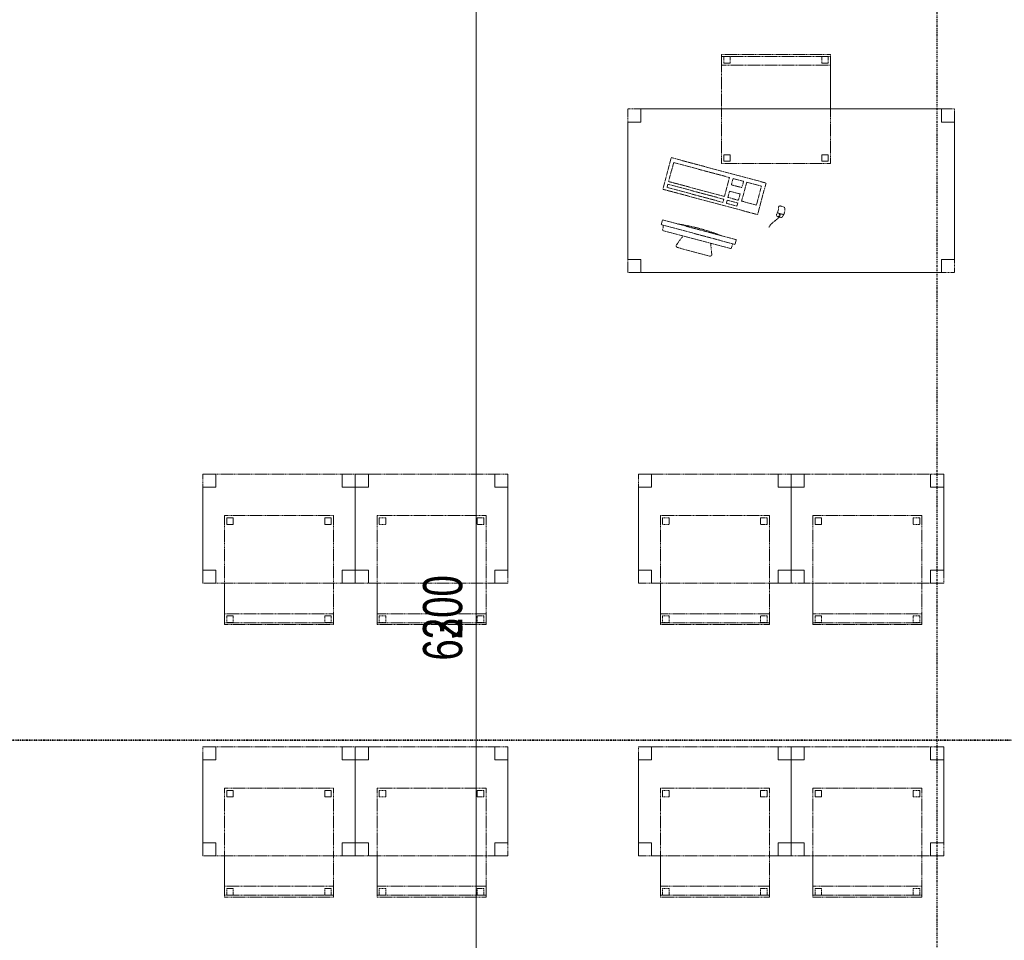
# Model space of a CAD drawing. Header units: millimetres. Extents: x -80560 to 110805, y -11020 to 52719.
# Tile 63 of 182: x 36085 to 40603, y 30575 to 34797. Entities that reach past the tile are written whole.
import ezdxf

# ---------------------------------------------------------------- set-up
doc = ezdxf.new("R2010")
doc.units = ezdxf.units.MM
for name, pattern in [('CENTER2', [20, 8, -4, 4, -4]), ('DASHDOT2', [8, 4, -2, 0, -2]), ('DASHED2', [6, 4, -2])]:
    doc.linetypes.add(name, pattern=pattern)
for name, color, linetype, lineweight in [('A-ANNO-DIMS', 211, 'Continuous', 9), ('A-ANNO-DIMS-100', 211, 'Continuous', 9), ('G-ANNO-SYMB', 111, 'Continuous', 9), ('I-FURN', 30, 'Continuous', 18), ('S-GRID', 1, 'Continuous', 9)]:
    doc.layers.add(name, color=color, linetype=linetype, lineweight=lineweight)
doc.styles.add('Arial_6', font='arial.ttf', dxfattribs={"width": 0.7, "height": 180})
doc.dimstyles.new('n3o_1_8', dxfattribs={"dimscale": 304.8, "dimtxt": 183.646692, "dimasz": 0.492126, "dimexe": 0.246063, "dimexo": 0.0625, "dimgap": 0.032808, "dimtad": 1, "dimdec": 0, "dimdsep": 46, "dimtxsty": 'Arial_6', "dimblk1": 'OBLIQUE', "dimblk2": 'OBLIQUE', "dimsah": 1, "dimcen": 0.09, "dimdle": 0.246063, "dimazin": 0, "dimtfac": 1, "dimtdec": 4, "dimtix": 1, "dimtmove": 0, "dimatfit": 3, "dimfxl": 0.246063, "dimfxlon": 1, "dimtvp": 1, "dimtolj": 1, "dimtzin": 0, "dimarcsym": 2})
doc.dimstyles.new('n3o_1_8_3', dxfattribs={"dimscale": 304.8, "dimtxt": 183.646692, "dimasz": 0.492126, "dimexe": 0.246063, "dimexo": 0.0625, "dimgap": 0.032808, "dimtad": 1, "dimdec": 0, "dimdsep": 46, "dimtxsty": 'Arial_6', "dimblk1": 'OBLIQUE', "dimblk2": 'OBLIQUE', "dimsah": 1, "dimcen": 0.09, "dimdle": 0.246063, "dimazin": 0, "dimtfac": 1, "dimtdec": 4, "dimtix": 1, "dimtmove": 0, "dimatfit": 3, "dimfxl": 0.246063, "dimfxlon": 1, "dimtvp": 1, "dimtolj": 1, "dimtzin": 0, "dimarcsym": 2})

# ---------------------------------------------------------------- blocks, each defined once
blk = doc.blocks.new('82_tafel1 - tafel 750x1500x700 2-30673035-DO_02 tweede verdieping')
at = {"layer": 'I-FURN', "linetype": 'DASHED2'}
for p, q in [((750, 375), (-750, 375)), ((-750, 375), (-750, -375)), ((750, 375), (-750, 375)), ((-750, 375), (-750, -375)), ((-750, 375), (-750, 315)), ((-690, 375), (-750, 375)), ((-690, 315), (-690, 375)), ((-690, 375), (690, 375)), ((-690, 375), (-690, 315)), ((690, 375), (690, 315)), ((690, 315), (690, 375)), ((750, 375), (690, 375)), ((750, -375), (750, 375)), ((750, -375), (750, 375)), ((750, 315), (750, 375)), ((-750, -315), (-750, 315)), ((-750, 315), (-690, 315)), ((-690, 315), (-750, 315)), ((690, 315), (750, 315)), ((750, 315), (690, 315)), ((750, 315), (750, -315)), ((-690, -315), (-750, -315)), ((-750, -315), (-690, -315)), ((-750, -315), (-750, -375)), ((-690, -375), (-690, -315)), ((-690, -315), (-690, -375)), ((750, -315), (690, -315)), ((690, -315), (690, -375)), ((690, -375), (690, -315)), ((690, -315), (750, -315)), ((750, -375), (750, -315)), ((-750, -375), (750, -375)), ((-750, -375), (750, -375)), ((-750, -375), (-690, -375)), ((690, -375), (-690, -375)), ((690, -375), (750, -375))]:
    blk.add_line(p, q, dxfattribs=at)
blk = doc.blocks.new('82_zitmeubel - stoel 500x500-30673036-DO_02 tweede verdieping')
at = {"layer": 'I-FURN', "linetype": 'DASHED2'}
for p, q in [((-192.1, -13), (-192.1, 237)), ((-192.1, 237), (-192.1, -13)), ((-192.1, 237), (307.9, 237)), ((-192.1, 237), (307.9, 237)), ((-182.1, 226), (-182.1, 198)), ((-182.1, 198), (-182.1, 226)), ((-153.1, 227), (-181.1, 227)), ((-181.1, 227), (-153.1, 227)), ((-152.1, 198), (-152.1, 226)), ((-152.1, 226), (-152.1, 198)), ((267.9, 226), (267.9, 198)), ((267.9, 198), (267.9, 226)), ((296.9, 227), (268.9, 227)), ((268.9, 227), (296.9, 227)), ((297.9, 198), (297.9, 226)), ((297.9, 226), (297.9, 198)), ((307.9, 237), (307.9, -13)), ((307.9, -13), (307.9, 237)), ((-181.1, 197), (-153.1, 197)), ((-153.1, 197), (-181.1, 197)), ((268.9, 197), (296.9, 197)), ((296.9, 197), (268.9, 197)), ((-192.1, -213), (-192.1, -13)), ((-192.1, -13), (-192.1, -263)), ((307.9, -13), (307.9, -213)), ((307.9, -263), (307.9, -13)), ((-192.1, -254.1), (-192.1, -213)), ((307.9, -213), (-192.1, -213)), ((-182.1, -224), (-182.1, -252)), ((-182.1, -252), (-182.1, -224)), ((-153.1, -223), (-181.1, -223)), ((-181.1, -223), (-153.1, -223)), ((-152.1, -252), (-152.1, -224)), ((-152.1, -224), (-152.1, -252)), ((267.9, -224), (267.9, -252)), ((267.9, -252), (267.9, -224)), ((296.9, -223), (268.9, -223)), ((268.9, -223), (296.9, -223)), ((297.9, -252), (297.9, -224)), ((297.9, -224), (297.9, -252)), ((307.9, -213), (307.9, -254.1)), ((-192.1, -263), (-192.1, -254.1)), ((307.9, -254.1), (-192.1, -254.1)), ((-192.1, -263), (307.9, -263)), ((-192.1, -263), (307.9, -263)), ((-181.1, -253), (-153.1, -253)), ((-153.1, -253), (-181.1, -253)), ((268.9, -253), (296.9, -253)), ((296.9, -253), (268.9, -253)), ((307.9, -254.1), (307.9, -263))]:
    blk.add_line(p, q, dxfattribs=at)
for centre, start, end in [((-181.1, 226), 90, 180), ((-181.1, 226), 90, 180), ((-153.1, 226), 360, 90), ((-153.1, 226), 45, 90), ((-153.1, 226), 360, 45), ((268.9, 226), 90, 180), ((268.9, 226), 105, 165), ((268.9, 226), 165, 180), ((268.9, 226), 90, 105), ((296.9, 226), 360, 90), ((296.9, 226), 60, 90), ((296.9, 226), 360, 60), ((-181.1, 198), 180, 270), ((-181.1, 198), 180, 195), ((-181.1, 198), 195, 210), ((-181.1, 198), 210, 270), ((-153.1, 198), 270, 0), ((-153.1, 198), 270, 300), ((-153.1, 198), 300, 330), ((-153.1, 198), 330, 0), ((268.9, 198), 180, 270), ((268.9, 198), 180, 270), ((296.9, 198), 270, 360), ((296.9, 198), 270, 330), ((296.9, 198), 330, 360), ((-181.1, -224), 150, 165), ((-181.1, -224), 150, 180), ((-181.1, -224), 165, 180), ((-181.1, -224), 90, 150), ((-181.1, -224), 135, 150), ((-181.1, -224), 120, 135), ((-181.1, -224), 105, 120), ((-181.1, -224), 90, 105), ((-153.1, -224), 0, 90), ((-153.1, -224), 0, 90), ((268.9, -224), 90, 180), ((268.9, -224), 150, 165), ((268.9, -224), 165, 180), ((268.9, -224), 90, 150), ((296.9, -224), 15, 90), ((296.9, -224), 0, 90), ((296.9, -224), 0, 15), ((-181.1, -252), 180, 270), ((-181.1, -252), 180, 270), ((-153.1, -252), 270, 285), ((-153.1, -252), 270, 285), ((-153.1, -252), 285, 315), ((-153.1, -252), 285, 300), ((-153.1, -252), 300, 0), ((-153.1, -252), 315, 0), ((268.9, -252), 180, 195), ((268.9, -252), 180, 255), ((268.9, -252), 195, 210), ((268.9, -252), 210, 225), ((268.9, -252), 225, 270), ((268.9, -252), 255, 270), ((296.9, -252), 270, 0), ((296.9, -252), 270, 300), ((296.9, -252), 300, 315), ((296.9, -252), 315, 330), ((296.9, -252), 330, 345), ((296.9, -252), 345, 0)]:
    blk.add_arc(centre, 1, start, end, dxfattribs=at)
blk = doc.blocks.new('82_computer - std-30673037-DO_02 tweede verdieping')
at = {"layer": 'I-FURN', "linetype": 'DASHED2'}
for p, q in [((-225, 0), (225, 0)), ((-225, -150), (-225, 0)), ((-208.5, -19), (56.6, -19)), ((-208.5, -109), (-208.5, -19)), ((56.6, -19), (56.6, -109)), ((73.4, -19), (123.4, -19)), ((73.4, -49), (73.4, -19)), ((123.4, -19), (123.4, -49)), ((138.4, -19), (208.4, -19)), ((138.4, -109), (138.4, -19)), ((208.4, -19), (208.4, -109)), ((225, 0), (225, -150)), ((123.4, -49), (73.4, -49)), ((73.4, -79), (123.4, -79)), ((73.4, -109), (73.4, -79)), ((123.4, -79), (123.4, -109)), ((316.4, -84.6), (330.8, -84.6)), ((56.6, -109), (-208.5, -109)), ((-208.5, -121.9), (56.6, -121.9)), ((-208.5, -136.9), (-208.5, -121.9)), ((56.6, -121.9), (56.6, -136.9)), ((123.4, -109), (73.4, -109)), ((73.4, -121.9), (123.4, -121.9)), ((73.4, -136.9), (73.4, -121.9)), ((123.4, -121.9), (123.4, -136.9)), ((208.4, -109), (138.4, -109)), ((340.9, -118.9), (310.5, -118.9)), ((330.8, -134.6), (316.4, -134.6)), ((321.6, -131.6), (321.6, -121.9)), ((321.6, -121.9), (325.5, -121.9)), ((325.5, -131.6), (321.6, -131.6)), ((323.6, -118.9), (323.6, -121.9)), ((323.6, -131.6), (323.6, -134.6)), ((325.5, -121.9), (325.5, -131.6)), ((225, -150), (-225, -150)), ((56.6, -136.9), (-208.5, -136.9)), ((123.4, -136.9), (73.4, -136.9)), ((-189.7, -286.2), (160.3, -286.2)), ((-189.7, -308.7), (-189.7, -286.2)), ((160.3, -308.7), (-189.7, -308.7)), ((-179.7, -308.7), (-177.2, -333)), ((148, -332.1), (150.3, -308.7)), ((160.3, -286.2), (160.3, -308.7)), ((-177.2, -333), (148, -332.1)), ((-98.4, -380), (-80.4, -332.7)), ((50.9, -332.3), (69, -380)), ((61.6, -390.8), (-90.9, -390.8))]:
    blk.add_line(p, q, dxfattribs=at)
for centre, radius, start, end in [((316.4, -92.6), 8, 90, 180), ((330.8, -92.6), 8, 0, 90), ((261.6, -109.6), 49.8, 340.0126, 19.9874), ((316.4, -126.6), 8, 180, 270), ((330.8, -126.6), 8, 270, 360), ((292, -109.6), 49.8, 340.0126, 19.9874), ((-14.7, -1180.4), 900.1, 83.4513, 96.5487), ((-90.9, -382.8), 8, 159.186, 270), ((61.6, -382.8), 8, 270, 20.814)]:
    blk.add_arc(centre, radius, start, end, dxfattribs=at)
blk.add_open_spline([(290.2, -192.8), (295.7, -164.5), (318.8, -151.1), (323.6, -134.6)], degree=3, dxfattribs=at)
blk = doc.blocks.new('82_tafel1 - tafel 500x700 2-30673039-DO_02 tweede verdieping')
at = {"layer": 'I-FURN', "linetype": 'DASHED2'}
for p, q in [((350, 250), (-350, 250)), ((-350, 250), (-350, -250)), ((350, 250), (-350, 250)), ((-350, 250), (-350, -250)), ((-350, 250), (-350, 190)), ((-290, 250), (-350, 250)), ((-290, 190), (-290, 250)), ((-290, 250), (290, 250)), ((-290, 250), (-290, 190)), ((290, 250), (290, 190)), ((290, 190), (290, 250)), ((350, 250), (290, 250)), ((350, -250), (350, 250)), ((350, -250), (350, 250)), ((350, 190), (350, 250)), ((-350, -190), (-350, 190)), ((-350, 190), (-290, 190)), ((-290, 190), (-350, 190)), ((290, 190), (350, 190)), ((350, 190), (290, 190)), ((350, 190), (350, -190)), ((-290, -190), (-350, -190)), ((-350, -190), (-290, -190)), ((-350, -190), (-350, -250)), ((-290, -250), (-290, -190)), ((-290, -190), (-290, -250)), ((350, -190), (290, -190)), ((290, -190), (290, -250)), ((290, -250), (290, -190)), ((290, -190), (350, -190)), ((350, -250), (350, -190)), ((-350, -250), (350, -250)), ((-350, -250), (350, -250)), ((-350, -250), (-290, -250)), ((290, -250), (-290, -250)), ((290, -250), (350, -250))]:
    blk.add_line(p, q, dxfattribs=at)
blk = doc.blocks.new('82_zitmeubel - stoel 500x500-V25-DO_02 tweede verdieping')
at = {"layer": 'I-FURN', "linetype": 'DASHED2'}
for p, q in [((-192.1, -73), (-192.1, 237)), ((-192.1, 237), (-192.1, -73)), ((-192.1, 237), (307.9, 237)), ((-192.1, 237), (307.9, 237)), ((-182.1, 226), (-182.1, 198)), ((-182.1, 198), (-182.1, 226)), ((-153.1, 227), (-181.1, 227)), ((-181.1, 227), (-153.1, 227)), ((-152.1, 198), (-152.1, 226)), ((-152.1, 226), (-152.1, 198)), ((267.9, 226), (267.9, 198)), ((267.9, 198), (267.9, 226)), ((296.9, 227), (268.9, 227)), ((268.9, 227), (296.9, 227)), ((297.9, 198), (297.9, 226)), ((297.9, 226), (297.9, 198)), ((307.9, 237), (307.9, -73)), ((307.9, -73), (307.9, 237)), ((-181.1, 197), (-153.1, 197)), ((-153.1, 197), (-181.1, 197)), ((268.9, 197), (296.9, 197)), ((296.9, 197), (268.9, 197)), ((-192.1, -213), (-192.1, -73)), ((-192.1, -73), (-192.1, -263)), ((307.9, -73), (307.9, -213)), ((307.9, -263), (307.9, -73)), ((-192.1, -254.1), (-192.1, -213)), ((307.9, -213), (-192.1, -213)), ((-182.1, -224), (-182.1, -252)), ((-182.1, -252), (-182.1, -224)), ((-153.1, -223), (-181.1, -223)), ((-181.1, -223), (-153.1, -223)), ((-152.1, -252), (-152.1, -224)), ((-152.1, -224), (-152.1, -252)), ((267.9, -224), (267.9, -252)), ((267.9, -252), (267.9, -224)), ((296.9, -223), (268.9, -223)), ((268.9, -223), (296.9, -223)), ((297.9, -252), (297.9, -224)), ((297.9, -224), (297.9, -252)), ((307.9, -213), (307.9, -254.1)), ((-192.1, -263), (-192.1, -254.1)), ((307.9, -254.1), (-192.1, -254.1)), ((-192.1, -263), (307.9, -263)), ((-192.1, -263), (307.9, -263)), ((-181.1, -253), (-153.1, -253)), ((-153.1, -253), (-181.1, -253)), ((268.9, -253), (296.9, -253)), ((296.9, -253), (268.9, -253)), ((307.9, -254.1), (307.9, -263))]:
    blk.add_line(p, q, dxfattribs=at)
for centre, start, end in [((-181.1, 226), 90, 180), ((-181.1, 226), 90, 180), ((-153.1, 226), 360, 90), ((-153.1, 226), 360, 90), ((268.9, 226), 90, 180), ((268.9, 226), 90, 180), ((296.9, 226), 45, 90), ((296.9, 226), 360, 90), ((296.9, 226), 360, 45), ((-181.1, 198), 180, 270), ((-181.1, 198), 180, 270), ((-153.1, 198), 270, 0), ((-153.1, 198), 270, 0), ((268.9, 198), 180, 270), ((268.9, 198), 180, 270), ((296.9, 198), 270, 360), ((296.9, 198), 270, 360), ((-181.1, -224), 90, 180), ((-181.1, -224), 90, 180), ((-153.1, -224), 0, 90), ((-153.1, -224), 0, 90), ((268.9, -224), 90, 180), ((268.9, -224), 150, 180), ((268.9, -224), 90, 150), ((296.9, -224), 0, 90), ((296.9, -224), 0, 90), ((-181.1, -252), 180, 270), ((-181.1, -252), 180, 270), ((-153.1, -252), 270, 0), ((-153.1, -252), 270, 0), ((268.9, -252), 180, 270), ((268.9, -252), 180, 270), ((296.9, -252), 270, 0), ((296.9, -252), 270, 0)]:
    blk.add_arc(centre, 1, start, end, dxfattribs=at)
blk = doc.blocks.new('82_zitmeubel - stoel 500x500-V26-DO_02 tweede verdieping')
at = {"layer": 'I-FURN', "linetype": 'DASHED2'}
for p, q in [((-192.1, -73), (-192.1, 237)), ((-192.1, 237), (-192.1, -73)), ((-192.1, 237), (307.9, 237)), ((-192.1, 237), (307.9, 237)), ((-182.1, 226), (-182.1, 198)), ((-182.1, 198), (-182.1, 226)), ((-153.1, 227), (-181.1, 227)), ((-181.1, 227), (-153.1, 227)), ((-152.1, 198), (-152.1, 226)), ((-152.1, 226), (-152.1, 198)), ((267.9, 226), (267.9, 198)), ((267.9, 198), (267.9, 226)), ((296.9, 227), (268.9, 227)), ((268.9, 227), (296.9, 227)), ((297.9, 198), (297.9, 226)), ((297.9, 226), (297.9, 198)), ((307.9, 237), (307.9, -73)), ((307.9, -73), (307.9, 237)), ((-181.1, 197), (-153.1, 197)), ((-153.1, 197), (-181.1, 197)), ((268.9, 197), (296.9, 197)), ((296.9, 197), (268.9, 197)), ((-192.1, -213), (-192.1, -73)), ((-192.1, -73), (-192.1, -263)), ((307.9, -73), (307.9, -213)), ((307.9, -263), (307.9, -73)), ((-192.1, -254.1), (-192.1, -213)), ((307.9, -213), (-192.1, -213)), ((-182.1, -224), (-182.1, -252)), ((-182.1, -252), (-182.1, -224)), ((-153.1, -223), (-181.1, -223)), ((-181.1, -223), (-153.1, -223)), ((-152.1, -252), (-152.1, -224)), ((-152.1, -224), (-152.1, -252)), ((267.9, -224), (267.9, -252)), ((267.9, -252), (267.9, -224)), ((296.9, -223), (268.9, -223)), ((268.9, -223), (296.9, -223)), ((297.9, -252), (297.9, -224)), ((297.9, -224), (297.9, -252)), ((307.9, -213), (307.9, -254.1)), ((-192.1, -263), (-192.1, -254.1)), ((307.9, -254.1), (-192.1, -254.1)), ((-192.1, -263), (307.9, -263)), ((-192.1, -263), (307.9, -263)), ((-181.1, -253), (-153.1, -253)), ((-153.1, -253), (-181.1, -253)), ((268.9, -253), (296.9, -253)), ((296.9, -253), (268.9, -253)), ((307.9, -254.1), (307.9, -263))]:
    blk.add_line(p, q, dxfattribs=at)
for centre, start, end in [((-181.1, 226), 90, 180), ((-181.1, 226), 90, 180), ((-153.1, 226), 360, 90), ((-153.1, 226), 360, 90), ((268.9, 226), 90, 180), ((268.9, 226), 90, 180), ((296.9, 226), 360, 90), ((296.9, 226), 360, 90), ((-181.1, 198), 180, 270), ((-181.1, 198), 180, 270), ((-153.1, 198), 270, 0), ((-153.1, 198), 270, 285), ((-153.1, 198), 285, 0), ((268.9, 198), 180, 270), ((268.9, 198), 180, 270), ((296.9, 198), 270, 360), ((296.9, 198), 270, 360), ((-181.1, -224), 90, 180), ((-181.1, -224), 90, 180), ((-153.1, -224), 0, 90), ((-153.1, -224), 0, 90), ((268.9, -224), 90, 180), ((268.9, -224), 120, 180), ((268.9, -224), 90, 120), ((296.9, -224), 0, 90), ((296.9, -224), 45, 90), ((296.9, -224), 0, 45), ((-181.1, -252), 180, 270), ((-181.1, -252), 180, 270), ((-153.1, -252), 270, 0), ((-153.1, -252), 270, 0), ((268.9, -252), 180, 270), ((268.9, -252), 180, 255), ((268.9, -252), 255, 270), ((296.9, -252), 270, 0), ((296.9, -252), 270, 315), ((296.9, -252), 315, 345), ((296.9, -252), 345, 0)]:
    blk.add_arc(centre, 1, start, end, dxfattribs=at)
blk = doc.blocks.new('82_zitmeubel - stoel 500x500-V27-DO_02 tweede verdieping')
at = {"layer": 'I-FURN', "linetype": 'DASHED2'}
for p, q in [((-192.1, -73), (-192.1, 237)), ((-192.1, 237), (-192.1, -73)), ((-192.1, 237), (307.9, 237)), ((-192.1, 237), (307.9, 237)), ((-182.1, 226), (-182.1, 198)), ((-182.1, 198), (-182.1, 226)), ((-153.1, 227), (-181.1, 227)), ((-181.1, 227), (-153.1, 227)), ((-152.1, 198), (-152.1, 226)), ((-152.1, 226), (-152.1, 198)), ((267.9, 226), (267.9, 198)), ((267.9, 198), (267.9, 226)), ((296.9, 227), (268.9, 227)), ((268.9, 227), (296.9, 227)), ((297.9, 198), (297.9, 226)), ((297.9, 226), (297.9, 198)), ((307.9, 237), (307.9, -73)), ((307.9, -73), (307.9, 237)), ((-181.1, 197), (-153.1, 197)), ((-153.1, 197), (-181.1, 197)), ((268.9, 197), (296.9, 197)), ((296.9, 197), (268.9, 197)), ((-192.1, -213), (-192.1, -73)), ((-192.1, -73), (-192.1, -263)), ((307.9, -73), (307.9, -213)), ((307.9, -263), (307.9, -73)), ((-192.1, -254.1), (-192.1, -213)), ((307.9, -213), (-192.1, -213)), ((-182.1, -224), (-182.1, -252)), ((-182.1, -252), (-182.1, -224)), ((-153.1, -223), (-181.1, -223)), ((-181.1, -223), (-153.1, -223)), ((-152.1, -252), (-152.1, -224)), ((-152.1, -224), (-152.1, -252)), ((267.9, -224), (267.9, -252)), ((267.9, -252), (267.9, -224)), ((296.9, -223), (268.9, -223)), ((268.9, -223), (296.9, -223)), ((297.9, -252), (297.9, -224)), ((297.9, -224), (297.9, -252)), ((307.9, -213), (307.9, -254.1)), ((-192.1, -263), (-192.1, -254.1)), ((307.9, -254.1), (-192.1, -254.1)), ((-192.1, -263), (307.9, -263)), ((-192.1, -263), (307.9, -263)), ((-181.1, -253), (-153.1, -253)), ((-153.1, -253), (-181.1, -253)), ((268.9, -253), (296.9, -253)), ((296.9, -253), (268.9, -253)), ((307.9, -254.1), (307.9, -263))]:
    blk.add_line(p, q, dxfattribs=at)
for centre, start, end in [((-181.1, 226), 90, 180), ((-181.1, 226), 90, 180), ((-153.1, 226), 360, 90), ((-153.1, 226), 360, 90), ((268.9, 226), 90, 180), ((268.9, 226), 90, 180), ((296.9, 226), 360, 90), ((296.9, 226), 360, 90), ((-181.1, 198), 180, 270), ((-181.1, 198), 180, 270), ((-153.1, 198), 270, 0), ((-153.1, 198), 270, 0), ((268.9, 198), 180, 270), ((268.9, 198), 180, 270), ((296.9, 198), 270, 360), ((296.9, 198), 270, 360), ((-181.1, -224), 90, 180), ((-181.1, -224), 90, 180), ((-153.1, -224), 0, 90), ((-153.1, -224), 15, 90), ((-153.1, -224), 0, 15), ((268.9, -224), 90, 180), ((268.9, -224), 90, 180), ((296.9, -224), 0, 90), ((296.9, -224), 0, 90), ((-181.1, -252), 180, 270), ((-181.1, -252), 180, 270), ((-153.1, -252), 270, 0), ((-153.1, -252), 270, 0), ((268.9, -252), 180, 270), ((268.9, -252), 180, 270), ((296.9, -252), 270, 0), ((296.9, -252), 270, 0)]:
    blk.add_arc(centre, 1, start, end, dxfattribs=at)
blk = doc.blocks.new('82_zitmeubel - stoel 500x500-V28-DO_02 tweede verdieping')
at = {"layer": 'I-FURN', "linetype": 'DASHED2'}
for p, q in [((-192.1, -73), (-192.1, 237)), ((-192.1, 237), (-192.1, -73)), ((-192.1, 237), (307.9, 237)), ((-192.1, 237), (307.9, 237)), ((-182.1, 226), (-182.1, 198)), ((-182.1, 198), (-182.1, 226)), ((-153.1, 227), (-181.1, 227)), ((-181.1, 227), (-153.1, 227)), ((-152.1, 198), (-152.1, 226)), ((-152.1, 226), (-152.1, 198)), ((267.9, 226), (267.9, 198)), ((267.9, 198), (267.9, 226)), ((296.9, 227), (268.9, 227)), ((268.9, 227), (296.9, 227)), ((297.9, 198), (297.9, 226)), ((297.9, 226), (297.9, 198)), ((307.9, 237), (307.9, -73)), ((307.9, -73), (307.9, 237)), ((-181.1, 197), (-153.1, 197)), ((-153.1, 197), (-181.1, 197)), ((268.9, 197), (296.9, 197)), ((296.9, 197), (268.9, 197)), ((-192.1, -213), (-192.1, -73)), ((-192.1, -73), (-192.1, -263)), ((307.9, -73), (307.9, -213)), ((307.9, -263), (307.9, -73)), ((-192.1, -254.1), (-192.1, -213)), ((307.9, -213), (-192.1, -213)), ((-182.1, -224), (-182.1, -252)), ((-182.1, -252), (-182.1, -224)), ((-153.1, -223), (-181.1, -223)), ((-181.1, -223), (-153.1, -223)), ((-152.1, -252), (-152.1, -224)), ((-152.1, -224), (-152.1, -252)), ((267.9, -224), (267.9, -252)), ((267.9, -252), (267.9, -224)), ((296.9, -223), (268.9, -223)), ((268.9, -223), (296.9, -223)), ((297.9, -252), (297.9, -224)), ((297.9, -224), (297.9, -252)), ((307.9, -213), (307.9, -254.1)), ((-192.1, -263), (-192.1, -254.1)), ((307.9, -254.1), (-192.1, -254.1)), ((-192.1, -263), (307.9, -263)), ((-192.1, -263), (307.9, -263)), ((-181.1, -253), (-153.1, -253)), ((-153.1, -253), (-181.1, -253)), ((268.9, -253), (296.9, -253)), ((296.9, -253), (268.9, -253)), ((307.9, -254.1), (307.9, -263))]:
    blk.add_line(p, q, dxfattribs=at)
for centre, start, end in [((-181.1, 226), 90, 180), ((-181.1, 226), 90, 180), ((-153.1, 226), 360, 90), ((-153.1, 226), 360, 90), ((268.9, 226), 90, 180), ((268.9, 226), 90, 180), ((296.9, 226), 60, 90), ((296.9, 226), 360, 90), ((296.9, 226), 360, 60), ((-181.1, 198), 180, 270), ((-181.1, 198), 180, 270), ((-153.1, 198), 270, 0), ((-153.1, 198), 270, 0), ((268.9, 198), 180, 270), ((268.9, 198), 180, 270), ((296.9, 198), 270, 360), ((296.9, 198), 270, 360), ((-181.1, -224), 90, 180), ((-181.1, -224), 120, 180), ((-181.1, -224), 90, 120), ((-153.1, -224), 0, 90), ((-153.1, -224), 0, 90), ((268.9, -224), 90, 180), ((268.9, -224), 150, 180), ((268.9, -224), 90, 150), ((296.9, -224), 0, 90), ((296.9, -224), 0, 90), ((-181.1, -252), 180, 270), ((-181.1, -252), 180, 270), ((-153.1, -252), 270, 0), ((-153.1, -252), 270, 0), ((268.9, -252), 180, 270), ((268.9, -252), 180, 210), ((268.9, -252), 210, 270), ((296.9, -252), 270, 0), ((296.9, -252), 270, 0)]:
    blk.add_arc(centre, 1, start, end, dxfattribs=at)
blk = doc.blocks.new('82_zitmeubel - stoel 500x500-V37-DO_02 tweede verdieping')
at = {"layer": 'I-FURN', "linetype": 'DASHED2'}
for p, q in [((-192.1, -73), (-192.1, 237)), ((-192.1, 237), (-192.1, -73)), ((-192.1, 237), (307.9, 237)), ((-192.1, 237), (307.9, 237)), ((-182.1, 226), (-182.1, 198)), ((-182.1, 198), (-182.1, 226)), ((-153.1, 227), (-181.1, 227)), ((-181.1, 227), (-153.1, 227)), ((-152.1, 198), (-152.1, 226)), ((-152.1, 226), (-152.1, 198)), ((267.9, 226), (267.9, 198)), ((267.9, 198), (267.9, 226)), ((296.9, 227), (268.9, 227)), ((268.9, 227), (296.9, 227)), ((297.9, 198), (297.9, 226)), ((297.9, 226), (297.9, 198)), ((307.9, 237), (307.9, -73)), ((307.9, -73), (307.9, 237)), ((-181.1, 197), (-153.1, 197)), ((-153.1, 197), (-181.1, 197)), ((268.9, 197), (296.9, 197)), ((296.9, 197), (268.9, 197)), ((-192.1, -213), (-192.1, -73)), ((-192.1, -73), (-192.1, -263)), ((307.9, -73), (307.9, -213)), ((307.9, -263), (307.9, -73)), ((-192.1, -254.1), (-192.1, -213)), ((307.9, -213), (-192.1, -213)), ((-182.1, -224), (-182.1, -252)), ((-182.1, -252), (-182.1, -224)), ((-153.1, -223), (-181.1, -223)), ((-181.1, -223), (-153.1, -223)), ((-152.1, -252), (-152.1, -224)), ((-152.1, -224), (-152.1, -252)), ((267.9, -224), (267.9, -252)), ((267.9, -252), (267.9, -224)), ((296.9, -223), (268.9, -223)), ((268.9, -223), (296.9, -223)), ((297.9, -252), (297.9, -224)), ((297.9, -224), (297.9, -252)), ((307.9, -213), (307.9, -254.1)), ((-192.1, -263), (-192.1, -254.1)), ((307.9, -254.1), (-192.1, -254.1)), ((-192.1, -263), (307.9, -263)), ((-192.1, -263), (307.9, -263)), ((-181.1, -253), (-153.1, -253)), ((-153.1, -253), (-181.1, -253)), ((268.9, -253), (296.9, -253)), ((296.9, -253), (268.9, -253)), ((307.9, -254.1), (307.9, -263))]:
    blk.add_line(p, q, dxfattribs=at)
for centre, start, end in [((-181.1, 226), 90, 180), ((-181.1, 226), 150, 180), ((-181.1, 226), 90, 150), ((-153.1, 226), 360, 90), ((-153.1, 226), 360, 90), ((268.9, 226), 90, 180), ((268.9, 226), 90, 180), ((296.9, 226), 60, 90), ((296.9, 226), 360, 90), ((296.9, 226), 360, 60), ((-181.1, 198), 180, 270), ((-181.1, 198), 180, 270), ((-153.1, 198), 270, 0), ((-153.1, 198), 270, 0), ((268.9, 198), 180, 270), ((268.9, 198), 180, 270), ((296.9, 198), 270, 360), ((296.9, 198), 270, 360), ((-181.1, -224), 90, 180), ((-181.1, -224), 90, 180), ((-153.1, -224), 0, 90), ((-153.1, -224), 0, 90), ((268.9, -224), 90, 180), ((268.9, -224), 90, 180), ((296.9, -224), 0, 90), ((296.9, -224), 0, 90), ((-181.1, -252), 180, 270), ((-181.1, -252), 180, 270), ((-153.1, -252), 270, 0), ((-153.1, -252), 270, 0), ((268.9, -252), 180, 270), ((268.9, -252), 180, 270), ((296.9, -252), 270, 0), ((296.9, -252), 270, 0)]:
    blk.add_arc(centre, 1, start, end, dxfattribs=at)
blk = doc.blocks.new('82_zitmeubel - stoel 500x500-V38-DO_02 tweede verdieping')
at = {"layer": 'I-FURN', "linetype": 'DASHED2'}
for p, q in [((-192.1, -73), (-192.1, 237)), ((-192.1, 237), (-192.1, -73)), ((-192.1, 237), (307.9, 237)), ((-192.1, 237), (307.9, 237)), ((-182.1, 226), (-182.1, 198)), ((-182.1, 198), (-182.1, 226)), ((-153.1, 227), (-181.1, 227)), ((-181.1, 227), (-153.1, 227)), ((-152.1, 198), (-152.1, 226)), ((-152.1, 226), (-152.1, 198)), ((267.9, 226), (267.9, 198)), ((267.9, 198), (267.9, 226)), ((296.9, 227), (268.9, 227)), ((268.9, 227), (296.9, 227)), ((297.9, 198), (297.9, 226)), ((297.9, 226), (297.9, 198)), ((307.9, 237), (307.9, -73)), ((307.9, -73), (307.9, 237)), ((-181.1, 197), (-153.1, 197)), ((-153.1, 197), (-181.1, 197)), ((268.9, 197), (296.9, 197)), ((296.9, 197), (268.9, 197)), ((-192.1, -213), (-192.1, -73)), ((-192.1, -73), (-192.1, -263)), ((307.9, -73), (307.9, -213)), ((307.9, -263), (307.9, -73)), ((-192.1, -254.1), (-192.1, -213)), ((307.9, -213), (-192.1, -213)), ((-182.1, -224), (-182.1, -252)), ((-182.1, -252), (-182.1, -224)), ((-153.1, -223), (-181.1, -223)), ((-181.1, -223), (-153.1, -223)), ((-152.1, -252), (-152.1, -224)), ((-152.1, -224), (-152.1, -252)), ((267.9, -224), (267.9, -252)), ((267.9, -252), (267.9, -224)), ((296.9, -223), (268.9, -223)), ((268.9, -223), (296.9, -223)), ((297.9, -252), (297.9, -224)), ((297.9, -224), (297.9, -252)), ((307.9, -213), (307.9, -254.1)), ((-192.1, -263), (-192.1, -254.1)), ((307.9, -254.1), (-192.1, -254.1)), ((-192.1, -263), (307.9, -263)), ((-192.1, -263), (307.9, -263)), ((-181.1, -253), (-153.1, -253)), ((-153.1, -253), (-181.1, -253)), ((268.9, -253), (296.9, -253)), ((296.9, -253), (268.9, -253)), ((307.9, -254.1), (307.9, -263))]:
    blk.add_line(p, q, dxfattribs=at)
for centre, start, end in [((-181.1, 226), 90, 180), ((-181.1, 226), 90, 180), ((-153.1, 226), 360, 90), ((-153.1, 226), 360, 90), ((268.9, 226), 90, 180), ((268.9, 226), 90, 180), ((296.9, 226), 360, 90), ((296.9, 226), 360, 90), ((-181.1, 198), 180, 270), ((-181.1, 198), 180, 270), ((-153.1, 198), 270, 0), ((-153.1, 198), 270, 345), ((-153.1, 198), 345, 0), ((268.9, 198), 180, 270), ((268.9, 198), 180, 270), ((296.9, 198), 270, 360), ((296.9, 198), 270, 360), ((-181.1, -224), 90, 180), ((-181.1, -224), 90, 180), ((-153.1, -224), 0, 90), ((-153.1, -224), 0, 90), ((268.9, -224), 90, 180), ((268.9, -224), 90, 180), ((296.9, -224), 0, 90), ((296.9, -224), 0, 90), ((-181.1, -252), 180, 270), ((-181.1, -252), 180, 210), ((-181.1, -252), 210, 270), ((-153.1, -252), 270, 0), ((-153.1, -252), 270, 0), ((268.9, -252), 180, 270), ((268.9, -252), 180, 270), ((296.9, -252), 270, 0), ((296.9, -252), 270, 0)]:
    blk.add_arc(centre, 1, start, end, dxfattribs=at)
blk = doc.blocks.new('82_zitmeubel - stoel 500x500-V39-DO_02 tweede verdieping')
at = {"layer": 'I-FURN', "linetype": 'DASHED2'}
for p, q in [((-192.1, -73), (-192.1, 237)), ((-192.1, 237), (-192.1, -73)), ((-192.1, 237), (307.9, 237)), ((-192.1, 237), (307.9, 237)), ((-182.1, 226), (-182.1, 198)), ((-182.1, 198), (-182.1, 226)), ((-153.1, 227), (-181.1, 227)), ((-181.1, 227), (-153.1, 227)), ((-152.1, 198), (-152.1, 226)), ((-152.1, 226), (-152.1, 198)), ((267.9, 226), (267.9, 198)), ((267.9, 198), (267.9, 226)), ((296.9, 227), (268.9, 227)), ((268.9, 227), (296.9, 227)), ((297.9, 198), (297.9, 226)), ((297.9, 226), (297.9, 198)), ((307.9, 237), (307.9, -73)), ((307.9, -73), (307.9, 237)), ((-181.1, 197), (-153.1, 197)), ((-153.1, 197), (-181.1, 197)), ((268.9, 197), (296.9, 197)), ((296.9, 197), (268.9, 197)), ((-192.1, -213), (-192.1, -73)), ((-192.1, -73), (-192.1, -263)), ((307.9, -73), (307.9, -213)), ((307.9, -263), (307.9, -73)), ((-192.1, -254.1), (-192.1, -213)), ((307.9, -213), (-192.1, -213)), ((-182.1, -224), (-182.1, -252)), ((-182.1, -252), (-182.1, -224)), ((-153.1, -223), (-181.1, -223)), ((-181.1, -223), (-153.1, -223)), ((-152.1, -252), (-152.1, -224)), ((-152.1, -224), (-152.1, -252)), ((267.9, -224), (267.9, -252)), ((267.9, -252), (267.9, -224)), ((296.9, -223), (268.9, -223)), ((268.9, -223), (296.9, -223)), ((297.9, -252), (297.9, -224)), ((297.9, -224), (297.9, -252)), ((307.9, -213), (307.9, -254.1)), ((-192.1, -263), (-192.1, -254.1)), ((307.9, -254.1), (-192.1, -254.1)), ((-192.1, -263), (307.9, -263)), ((-192.1, -263), (307.9, -263)), ((-181.1, -253), (-153.1, -253)), ((-153.1, -253), (-181.1, -253)), ((268.9, -253), (296.9, -253)), ((296.9, -253), (268.9, -253)), ((307.9, -254.1), (307.9, -263))]:
    blk.add_line(p, q, dxfattribs=at)
for centre, start, end in [((-181.1, 226), 90, 180), ((-181.1, 226), 90, 180), ((-153.1, 226), 30, 90), ((-153.1, 226), 360, 90), ((-153.1, 226), 360, 30), ((268.9, 226), 90, 180), ((268.9, 226), 90, 180), ((296.9, 226), 360, 90), ((296.9, 226), 360, 90), ((-181.1, 198), 180, 225), ((-181.1, 198), 180, 270), ((-181.1, 198), 225, 270), ((-153.1, 198), 270, 0), ((-153.1, 198), 270, 0), ((268.9, 198), 180, 270), ((268.9, 198), 180, 270), ((296.9, 198), 270, 360), ((296.9, 198), 270, 360), ((-181.1, -224), 90, 180), ((-181.1, -224), 90, 180), ((-153.1, -224), 0, 90), ((-153.1, -224), 0, 90), ((268.9, -224), 90, 180), ((268.9, -224), 90, 180), ((296.9, -224), 0, 90), ((296.9, -224), 0, 90), ((-181.1, -252), 180, 270), ((-181.1, -252), 180, 270), ((-153.1, -252), 270, 0), ((-153.1, -252), 270, 330), ((-153.1, -252), 330, 0), ((268.9, -252), 180, 270), ((268.9, -252), 180, 270), ((296.9, -252), 270, 0), ((296.9, -252), 270, 0)]:
    blk.add_arc(centre, 1, start, end, dxfattribs=at)
blk = doc.blocks.new('82_zitmeubel - stoel 500x500-V40-DO_02 tweede verdieping')
at = {"layer": 'I-FURN', "linetype": 'DASHED2'}
for p, q in [((-192.1, -73), (-192.1, 237)), ((-192.1, 237), (-192.1, -73)), ((-192.1, 237), (307.9, 237)), ((-192.1, 237), (307.9, 237)), ((-182.1, 226), (-182.1, 198)), ((-182.1, 198), (-182.1, 226)), ((-153.1, 227), (-181.1, 227)), ((-181.1, 227), (-153.1, 227)), ((-152.1, 198), (-152.1, 226)), ((-152.1, 226), (-152.1, 198)), ((267.9, 226), (267.9, 198)), ((267.9, 198), (267.9, 226)), ((296.9, 227), (268.9, 227)), ((268.9, 227), (296.9, 227)), ((297.9, 198), (297.9, 226)), ((297.9, 226), (297.9, 198)), ((307.9, 237), (307.9, -73)), ((307.9, -73), (307.9, 237)), ((-181.1, 197), (-153.1, 197)), ((-153.1, 197), (-181.1, 197)), ((268.9, 197), (296.9, 197)), ((296.9, 197), (268.9, 197)), ((-192.1, -213), (-192.1, -73)), ((-192.1, -73), (-192.1, -263)), ((307.9, -73), (307.9, -213)), ((307.9, -263), (307.9, -73)), ((-192.1, -254.1), (-192.1, -213)), ((307.9, -213), (-192.1, -213)), ((-182.1, -224), (-182.1, -252)), ((-182.1, -252), (-182.1, -224)), ((-153.1, -223), (-181.1, -223)), ((-181.1, -223), (-153.1, -223)), ((-152.1, -252), (-152.1, -224)), ((-152.1, -224), (-152.1, -252)), ((267.9, -224), (267.9, -252)), ((267.9, -252), (267.9, -224)), ((296.9, -223), (268.9, -223)), ((268.9, -223), (296.9, -223)), ((297.9, -252), (297.9, -224)), ((297.9, -224), (297.9, -252)), ((307.9, -213), (307.9, -254.1)), ((-192.1, -263), (-192.1, -254.1)), ((307.9, -254.1), (-192.1, -254.1)), ((-192.1, -263), (307.9, -263)), ((-192.1, -263), (307.9, -263)), ((-181.1, -253), (-153.1, -253)), ((-153.1, -253), (-181.1, -253)), ((268.9, -253), (296.9, -253)), ((296.9, -253), (268.9, -253)), ((307.9, -254.1), (307.9, -263))]:
    blk.add_line(p, q, dxfattribs=at)
for centre, start, end in [((-181.1, 226), 90, 180), ((-181.1, 226), 90, 180), ((-153.1, 226), 360, 90), ((-153.1, 226), 360, 90), ((268.9, 226), 105, 180), ((268.9, 226), 90, 180), ((268.9, 226), 90, 105), ((296.9, 226), 360, 90), ((296.9, 226), 360, 90), ((-181.1, 198), 180, 270), ((-181.1, 198), 180, 270), ((-153.1, 198), 270, 0), ((-153.1, 198), 270, 0), ((268.9, 198), 180, 270), ((268.9, 198), 180, 270), ((296.9, 198), 270, 360), ((296.9, 198), 270, 360), ((-181.1, -224), 90, 180), ((-181.1, -224), 90, 180), ((-153.1, -224), 0, 90), ((-153.1, -224), 0, 90), ((268.9, -224), 90, 180), ((268.9, -224), 90, 180), ((296.9, -224), 0, 90), ((296.9, -224), 0, 90), ((-181.1, -252), 180, 270), ((-181.1, -252), 180, 270), ((-153.1, -252), 270, 0), ((-153.1, -252), 270, 0), ((268.9, -252), 180, 270), ((268.9, -252), 180, 270), ((296.9, -252), 270, 0), ((296.9, -252), 270, 0)]:
    blk.add_arc(centre, 1, start, end, dxfattribs=at)
blk = doc.blocks.new('DIMBLOCK2-DO_02 tweede verdieping')
at = {"layer": 'A-ANNO-DIMS-100'}
for p, q in [((38179.5, 35200), (38104.5, 35275)), ((38179.5, 28900), (38179.5, 35275)), ((38104.5, 35200), (38254.5, 35200)), ((38179.5, 35200), (38104.5, 35200)), ((38179.5, 35200), (38254.5, 35125)), ((38179.5, 28900), (38104.5, 28975)), ((38104.5, 28900), (38254.5, 28900)), ((38179.5, 28900), (38104.5, 28900)), ((38179.5, 28900), (38254.5, 28825))]:
    blk.add_line(p, q, dxfattribs=at)
at = {"layer": 'A-ANNO-DIMS-100', "color": 0, "insert": (37935.8, 31857.9), "char_height": 180, "width": 461.094, "attachment_point": 1, "rotation": 90, "line_spacing_factor": 0.941778, "style": 'Arial_6'}
blk.add_mtext('6300', dxfattribs=at)
blk = doc.blocks.new('_Oblique')
at = {"color": 0, "linetype": 'ByBlock', "lineweight": -2}
blk.add_line((-0.5, -0.5), (0.5, 0.5), dxfattribs=at)
blk = doc.blocks.new('DIMBLOCK319-DO_02 tweede verdieping')
at = {"layer": 'A-ANNO-DIMS-100'}
for p, q in [((38179.5, 35150), (38104.5, 35225)), ((38104.5, 35150), (38254.5, 35150)), ((38179.5, 35150), (38104.5, 35150)), ((38179.5, 28950), (38179.5, 35150)), ((38179.5, 35150), (38254.5, 35075)), ((38179.5, 28950), (38104.5, 29025)), ((38104.5, 28950), (38254.5, 28950)), ((38179.5, 28950), (38104.5, 28950)), ((38179.5, 28950), (38254.5, 28875))]:
    blk.add_line(p, q, dxfattribs=at)
at = {"layer": 'A-ANNO-DIMS-100', "color": 0, "insert": (37935.8, 31857.9), "char_height": 180, "width": 461.094, "attachment_point": 1, "rotation": 90, "line_spacing_factor": 0.941778, "style": 'Arial_6'}
blk.add_mtext('6200', dxfattribs=at)

msp = doc.modelspace()

# ---------------------------------------------------------------- linework, layer by layer
at = {"layer": 'G-ANNO-SYMB', "linetype": 'DASHDOT2', "lineweight": 35}
msp.add_line((34013.4, 31493.3), (90414.6, 31493.3), dxfattribs=at)
at = {"layer": 'S-GRID', "linetype": 'CENTER2', "lineweight": 25}
msp.add_line((40294.8, 4383.3), (40294.8, 52119.1), dxfattribs=at)

# ---------------------------------------------------------------- block references
at = {"layer": 'I-FURN', "linetype": 'DASHED2'}
for name, p, rotation in [('82_zitmeubel - stoel 500x500-30673036-DO_02 tweede verdieping', (39613.4, 34374.5), 180), ('82_computer - std-30673037-DO_02 tweede verdieping', (39292.4, 34106), 345.0000000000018)]:
    msp.add_blockref(name, p, dxfattribs=dict(at, rotation=rotation))
for name, p in [('82_tafel1 - tafel 750x1500x700 2-30673035-DO_02 tweede verdieping', (39625, 34012.5)), ('82_tafel1 - tafel 500x700 2-30673039-DO_02 tweede verdieping', (37275, 32462.5)), ('82_tafel1 - tafel 500x700 2-30673039-DO_02 tweede verdieping', (37975, 32462.5)), ('82_tafel1 - tafel 500x700 2-30673039-DO_02 tweede verdieping', (39275, 32462.5)), ('82_tafel1 - tafel 500x700 2-30673039-DO_02 tweede verdieping', (39975, 32462.5)), ('82_zitmeubel - stoel 500x500-V39-DO_02 tweede verdieping', (37217.1, 32285.5)), ('82_zitmeubel - stoel 500x500-V40-DO_02 tweede verdieping', (37917.1, 32285.5)), ('82_zitmeubel - stoel 500x500-V27-DO_02 tweede verdieping', (39217.1, 32285.5)), ('82_zitmeubel - stoel 500x500-V28-DO_02 tweede verdieping', (39917.1, 32285.5)), ('82_tafel1 - tafel 500x700 2-30673039-DO_02 tweede verdieping', (37275, 31212.5)), ('82_tafel1 - tafel 500x700 2-30673039-DO_02 tweede verdieping', (37975, 31212.5)), ('82_tafel1 - tafel 500x700 2-30673039-DO_02 tweede verdieping', (39275, 31212.5)), ('82_tafel1 - tafel 500x700 2-30673039-DO_02 tweede verdieping', (39975, 31212.5)), ('82_zitmeubel - stoel 500x500-V37-DO_02 tweede verdieping', (37217.1, 31035.5)), ('82_zitmeubel - stoel 500x500-V38-DO_02 tweede verdieping', (37917.1, 31035.5)), ('82_zitmeubel - stoel 500x500-V25-DO_02 tweede verdieping', (39217.1, 31035.5)), ('82_zitmeubel - stoel 500x500-V26-DO_02 tweede verdieping', (39917.1, 31035.5))]:
    msp.add_blockref(name, p, dxfattribs=at)

# ---------------------------------------------------------------- dimensions: what is measured, and where the dimension line sits
at = {"layer": 'A-ANNO-DIMS'}
for base, p1, p2, dimstyle, override, picture in [((38179.5, 35200), (38104.5, 28900), (38104.5, 35200), 'n3o_1_8', {"dimpost": '<>', "dimfxl": 6300}, 'DIMBLOCK2-DO_02 tweede verdieping'), ((38179.5, 35150), (38104.5, 28950), (38104.5, 35150), 'n3o_1_8_3', {"dimpost": '<>', "dimfxl": 6200}, 'DIMBLOCK319-DO_02 tweede verdieping')]:
    dim = msp.add_linear_dim(base=base, p1=p1, p2=p2, angle=90, dimstyle=dimstyle, override=override, dxfattribs=at)
    dim.commit()
    dim.dimension.update_dxf_attribs({"geometry": picture, "text_midpoint": (38077.6, 32050)})

doc.saveas('drawing.dxf')
